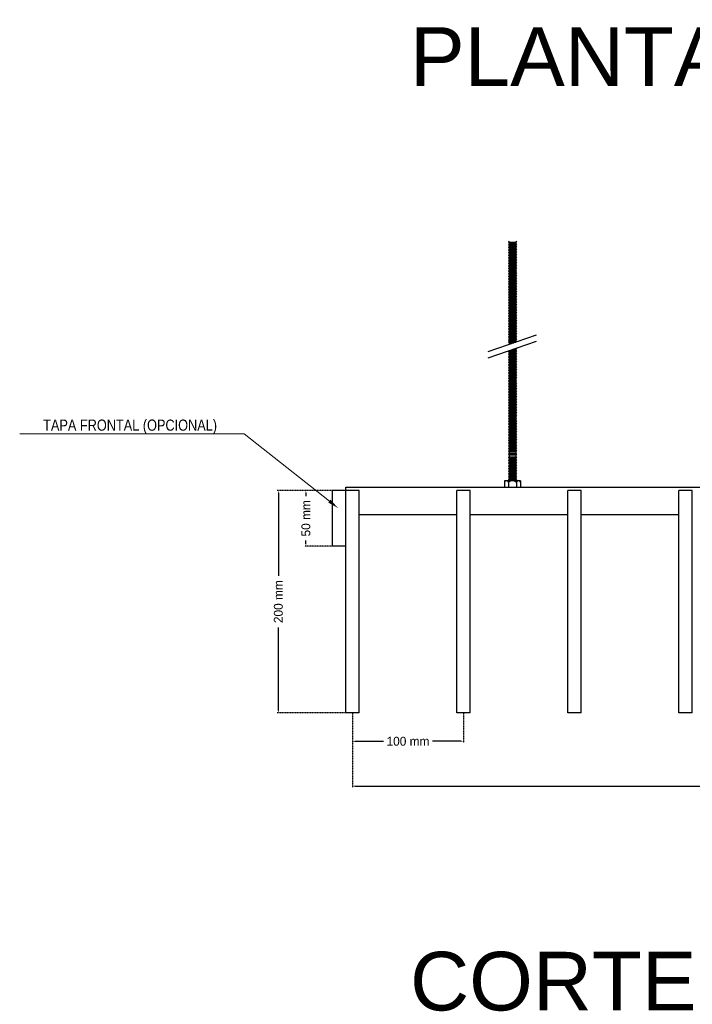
# Model space of a CAD drawing. Header units: millimetres. Extents: x 2538 to 24562, y 4449 to 23795.
# Tile 72 of 256: x 2580 to 3186, y 20937 to 21823. Entities that reach past the tile are written whole.
import ezdxf
from ezdxf import colors
from ezdxf.entities.mleader import LeaderData, LeaderLine
from ezdxf.math import Vec2, Vec3

# ---------------------------------------------------------------- set-up
doc = ezdxf.new("R2010")
doc.units = ezdxf.units.MM
doc.header["$PDMODE"] = 3
doc.linetypes.add('HIDDEN', pattern=[0.375, 0.25, -0.125])
doc.layers.add('_HD_tornillo', color=30, linetype='Continuous')
doc.layers.add('HD021_Text', color=2, linetype='Continuous', lineweight=9)
doc.layers.add('Make2D$Visible$Curves', color=7, linetype='Continuous', true_color=0x000000)
doc.layers.add('MEDIDAS', color=1, linetype='Continuous', true_color=0xff0000)
doc.styles.add('Arial Narrow', font='ARIALN.TTF')
doc.styles.add('Default', font='arial.ttf')
doc.dimstyles.new('HD_DIM', dxfattribs={"dimtxt": 8, "dimasz": 2, "dimexe": 1, "dimexo": 0, "dimgap": 2, "dimtad": 0, "dimdec": 0, "dimzin": 0, "dimdsep": 46, "dimtxsty": 'Standard', "dimcen": 0, "dimclrd": 256, "dimclre": 251, "dimclrt": 7, "dimadec": 0, "dimazin": 0, "dimtp": 0.05, "dimtm": 0.05, "dimtfac": 0.6, "dimtdec": 0, "dimtofl": 0, "dimtmove": 0, "dimatfit": 3, "dimfxl": 1, "dimtolj": 2, "dimtzin": 0, "dimarcsym": 0})

# ---------------------------------------------------------------- blocks, each defined once
blk = doc.blocks.new('*D26')
at = {"layer": 'Defpoints', "color": 0, "transparency": 16777216}
for p in [(2879.65, 21199.65), (2979.65, 21199.65), (2979.65, 21173.98)]:
    blk.add_point(p, dxfattribs=at)
at = {"layer": 'MEDIDAS', "color": 251, "linetype": 'HIDDEN', "lineweight": -2, "transparency": 16777216}
for p, q in [((2879.65, 21199.65), (2879.65, 21172.98)), ((2979.65, 21199.65), (2979.65, 21172.98))]:
    blk.add_line(p, q, dxfattribs=at)
at = {"layer": 'MEDIDAS', "lineweight": -2, "transparency": 16777216}
for p, q in [((2881.65, 21173.98), (2907.65, 21173.98)), ((2977.65, 21173.98), (2951.65, 21173.98))]:
    blk.add_line(p, q, dxfattribs=at)
at = {"layer": 'MEDIDAS', "transparency": 16777216}
for points in [[(2881.65, 21174.32), (2881.65, 21173.65), (2879.65, 21173.98)], [(2977.65, 21174.32), (2977.65, 21173.65), (2979.65, 21173.98)]]:
    blk.add_solid(points, dxfattribs=at)
at = {"layer": 'MEDIDAS', "color": 7, "transparency": 16777216, "insert": (2929.65, 21173.98), "char_height": 8, "attachment_point": 5}
blk.add_mtext('\\A2;100 mm', dxfattribs=at)
blk = doc.blocks.new('*D27')
at = {"layer": 'Defpoints', "color": 0, "transparency": 16777216}
for p in [(2873.65, 21399.65), (2812.95, 21199.65), (2873.65, 21199.65)]:
    blk.add_point(p, dxfattribs=at)
at = {"layer": 'MEDIDAS', "color": 251, "linetype": 'HIDDEN', "lineweight": -2, "transparency": 16777216}
for p, q in [((2873.65, 21399.65), (2811.95, 21399.65)), ((2873.65, 21199.65), (2811.95, 21199.65))]:
    blk.add_line(p, q, dxfattribs=at)
at = {"layer": 'MEDIDAS', "lineweight": -2, "transparency": 16777216}
for p, q in [((2812.95, 21397.65), (2812.95, 21322.98)), ((2812.95, 21201.65), (2812.95, 21276.32))]:
    blk.add_line(p, q, dxfattribs=at)
at = {"layer": 'MEDIDAS', "transparency": 16777216}
for points in [[(2812.61, 21397.65), (2813.28, 21397.65), (2812.95, 21399.65)], [(2812.61, 21201.65), (2813.28, 21201.65), (2812.95, 21199.65)]]:
    blk.add_solid(points, dxfattribs=at)
at = {"layer": 'MEDIDAS', "color": 7, "transparency": 16777216, "insert": (2812.95, 21299.65), "char_height": 8, "attachment_point": 5, "rotation": 90}
blk.add_mtext('\\A2;200 mm', dxfattribs=at)
blk = doc.blocks.new('*D28')
at = {"layer": 'Defpoints', "color": 0, "transparency": 16777216}
for p in [(2861.65, 21399.65), (2837.75, 21349.65), (2861.65, 21349.65)]:
    blk.add_point(p, dxfattribs=at)
at = {"layer": 'MEDIDAS', "color": 251, "linetype": 'HIDDEN', "lineweight": -2, "transparency": 16777216}
for p, q in [((2861.65, 21399.65), (2836.75, 21399.65)), ((2861.65, 21349.65), (2836.75, 21349.65))]:
    blk.add_line(p, q, dxfattribs=at)
at = {"layer": 'MEDIDAS', "lineweight": -2, "transparency": 16777216}
for p, q in [((2837.75, 21397.65), (2837.75, 21394.65)), ((2837.75, 21351.65), (2837.75, 21354.65))]:
    blk.add_line(p, q, dxfattribs=at)
at = {"layer": 'MEDIDAS', "transparency": 16777216}
for points in [[(2837.41, 21397.65), (2838.08, 21397.65), (2837.75, 21399.65)], [(2837.41, 21351.65), (2838.08, 21351.65), (2837.75, 21349.65)]]:
    blk.add_solid(points, dxfattribs=at)
at = {"layer": 'MEDIDAS', "color": 7, "transparency": 16777216, "insert": (2837.75, 21374.65), "char_height": 8, "attachment_point": 5, "rotation": 90}
blk.add_mtext('\\A2;50 mm', dxfattribs=at)
blk = doc.blocks.new('*D29')
at = {"layer": 'Defpoints', "color": 0, "transparency": 16777216}
for p in [(2879.65, 21199.65), (5279.65, 21199.65), (5279.65, 21133.74)]:
    blk.add_point(p, dxfattribs=at)
at = {"layer": 'MEDIDAS', "color": 251, "linetype": 'HIDDEN', "lineweight": -2, "transparency": 16777216}
for p, q in [((2879.65, 21199.65), (2879.65, 21132.74)), ((5279.65, 21199.65), (5279.65, 21132.74))]:
    blk.add_line(p, q, dxfattribs=at)
at = {"layer": 'MEDIDAS', "lineweight": -2, "transparency": 16777216}
for p, q in [((2881.65, 21133.74), (4052.32, 21133.74)), ((5277.65, 21133.74), (4106.99, 21133.74))]:
    blk.add_line(p, q, dxfattribs=at)
at = {"layer": 'MEDIDAS', "transparency": 16777216}
for points in [[(2881.65, 21134.07), (2881.65, 21133.41), (2879.65, 21133.74)], [(5277.65, 21134.07), (5277.65, 21133.41), (5279.65, 21133.74)]]:
    blk.add_solid(points, dxfattribs=at)
at = {"layer": 'MEDIDAS', "color": 7, "transparency": 16777216, "insert": (4079.65, 21133.74), "char_height": 8, "attachment_point": 5}
blk.add_mtext('\\A2;2400 mm', dxfattribs=at)

msp = doc.modelspace()

# ---------------------------------------------------------------- linework, layer by layer
at = {"layer": '_HD_tornillo'}
for p, q in [((3020.82, 21623.91), (3020.22, 21623.09)), ((3020.22, 21623.09), (3027.32, 21623.26)), ((3020.22, 21623.09), (3020.82, 21622.41)), ((3020.82, 21621.52), (3020.22, 21620.71)), ((3020.22, 21620.71), (3027.32, 21620.88)), ((3020.22, 21620.71), (3020.82, 21620.03)), ((3020.82, 21619.24), (3020.22, 21618.42)), ((3020.82, 21622.41), (3026.81, 21622.64)), ((3020.82, 21622.41), (3020.82, 21621.52)), ((3020.82, 21621.52), (3026.81, 21621.76)), ((3020.82, 21620.03), (3026.81, 21620.26)), ((3020.82, 21620.03), (3020.82, 21619.24)), ((3020.82, 21619.24), (3026.81, 21619.47)), ((3026.81, 21622.64), (3027.32, 21623.26)), ((3026.81, 21622.64), (3026.81, 21621.76)), ((3026.81, 21620.26), (3027.32, 21620.88)), ((3026.81, 21620.26), (3026.81, 21619.47)), ((3026.82, 21624.14), (3027.32, 21623.26)), ((3026.82, 21621.76), (3027.32, 21620.88)), ((3026.82, 21619.48), (3027.32, 21618.59)), ((3020.22, 21618.42), (3027.32, 21618.59)), ((3020.22, 21618.42), (3020.82, 21617.74)), ((3020.82, 21616.88), (3020.22, 21616.07)), ((3020.22, 21616.07), (3027.32, 21616.23)), ((3020.22, 21616.07), (3020.82, 21615.39)), ((3020.82, 21614.51), (3020.22, 21613.7)), ((3020.22, 21613.7), (3027.32, 21613.87)), ((3020.22, 21613.7), (3020.82, 21613.02)), ((3020.82, 21612.1), (3020.22, 21611.29)), ((3020.22, 21611.29), (3027.32, 21611.46)), ((3020.22, 21611.29), (3020.82, 21610.61)), ((3020.82, 21617.74), (3026.81, 21617.98)), ((3020.82, 21617.74), (3020.82, 21616.88)), ((3020.82, 21616.88), (3026.81, 21617.12)), ((3020.82, 21615.39), (3026.81, 21615.62)), ((3020.82, 21615.39), (3020.82, 21614.51)), ((3020.82, 21614.51), (3026.81, 21614.75)), ((3020.82, 21613.02), (3026.81, 21613.25)), ((3020.82, 21613.02), (3020.82, 21612.1)), ((3020.82, 21612.1), (3026.81, 21612.34)), ((3020.82, 21610.61), (3026.81, 21610.84)), ((3020.82, 21610.61), (3020.82, 21609.69)), ((3026.81, 21617.98), (3027.32, 21618.59)), ((3026.81, 21617.98), (3026.81, 21617.12)), ((3026.81, 21615.62), (3027.32, 21616.23)), ((3026.81, 21615.62), (3026.81, 21614.75)), ((3026.81, 21613.25), (3027.32, 21613.87)), ((3026.81, 21613.25), (3026.81, 21612.34)), ((3026.81, 21610.84), (3027.32, 21611.46)), ((3026.81, 21610.84), (3026.81, 21609.92)), ((3026.82, 21617.12), (3027.32, 21616.23)), ((3026.82, 21614.75), (3027.32, 21613.87)), ((3026.82, 21612.34), (3027.32, 21611.46)), ((3020.82, 21609.69), (3020.22, 21608.87)), ((3020.22, 21608.87), (3027.32, 21609.04)), ((3020.22, 21608.87), (3020.82, 21608.19)), ((3020.82, 21607.28), (3020.22, 21606.46)), ((3020.22, 21606.46), (3027.32, 21606.63)), ((3020.22, 21606.46), (3020.82, 21605.78)), ((3020.82, 21604.87), (3020.22, 21604.05)), ((3020.22, 21604.05), (3027.32, 21604.22)), ((3020.22, 21604.05), (3020.82, 21603.37)), ((3020.82, 21602.49), (3020.22, 21601.67)), ((3020.22, 21601.67), (3027.32, 21601.84)), ((3020.22, 21601.67), (3020.82, 21600.99)), ((3020.82, 21609.69), (3026.81, 21609.92)), ((3020.82, 21608.19), (3026.81, 21608.43)), ((3020.82, 21608.19), (3020.82, 21607.28)), ((3020.82, 21607.28), (3026.81, 21607.51)), ((3020.82, 21605.78), (3026.81, 21606.02)), ((3020.82, 21605.78), (3020.82, 21604.87)), ((3020.82, 21604.87), (3026.81, 21605.1)), ((3020.82, 21603.37), (3026.81, 21603.6)), ((3020.82, 21603.37), (3020.82, 21602.49)), ((3020.82, 21602.49), (3026.81, 21602.72)), ((3020.82, 21600.99), (3026.81, 21601.22)), ((3026.81, 21608.43), (3027.32, 21609.04)), ((3026.81, 21608.43), (3026.81, 21607.51)), ((3026.81, 21606.02), (3027.32, 21606.63)), ((3026.81, 21606.02), (3026.81, 21605.1)), ((3026.81, 21603.6), (3027.32, 21604.22)), ((3026.81, 21603.6), (3026.81, 21602.72)), ((3026.81, 21601.22), (3027.32, 21601.84)), ((3026.81, 21601.22), (3026.81, 21600.44)), ((3026.82, 21609.93), (3027.32, 21609.04)), ((3026.82, 21607.52), (3027.32, 21606.63)), ((3026.82, 21605.1), (3027.32, 21604.22)), ((3026.82, 21602.72), (3027.32, 21601.84)), ((3020.82, 21600.2), (3020.22, 21599.39)), ((3020.22, 21599.39), (3027.32, 21599.56)), ((3020.22, 21599.39), (3020.82, 21598.71)), ((3020.82, 21597.84), (3020.22, 21597.03)), ((3020.22, 21597.03), (3027.32, 21597.2)), ((3020.22, 21597.03), (3020.82, 21596.35)), ((3020.82, 21595.48), (3020.22, 21594.66)), ((3020.22, 21594.66), (3027.32, 21594.83)), ((3020.22, 21594.66), (3020.82, 21593.98)), ((3020.82, 21593.21), (3020.22, 21592.39)), ((3020.22, 21592.39), (3027.32, 21592.56)), ((3020.22, 21592.39), (3020.82, 21591.71)), ((3020.82, 21600.99), (3020.82, 21600.2)), ((3020.82, 21600.2), (3026.81, 21600.44)), ((3020.82, 21598.71), (3026.81, 21598.94)), ((3020.82, 21598.71), (3020.82, 21597.84)), ((3020.82, 21597.84), (3026.81, 21598.08)), ((3020.82, 21596.35), (3026.81, 21596.58)), ((3020.82, 21596.35), (3020.82, 21595.48)), ((3020.82, 21595.48), (3026.81, 21595.71)), ((3020.82, 21593.98), (3026.81, 21594.21)), ((3020.82, 21593.98), (3020.82, 21593.21)), ((3020.82, 21593.21), (3026.81, 21593.44)), ((3026.81, 21598.94), (3027.32, 21599.56)), ((3026.81, 21598.94), (3026.81, 21598.08)), ((3026.81, 21596.58), (3027.32, 21597.2)), ((3026.81, 21596.58), (3026.81, 21595.71)), ((3026.81, 21594.21), (3027.32, 21594.83)), ((3026.81, 21594.21), (3026.81, 21593.44)), ((3026.81, 21591.95), (3027.32, 21592.56)), ((3026.82, 21600.44), (3027.32, 21599.56)), ((3026.82, 21598.08), (3027.32, 21597.2)), ((3026.82, 21595.71), (3027.32, 21594.83)), ((3026.82, 21593.45), (3027.32, 21592.56)), ((3020.82, 21590.67), (3020.22, 21589.86)), ((3020.22, 21589.86), (3027.32, 21590.03)), ((3020.22, 21589.86), (3020.82, 21589.18)), ((3020.82, 21588.39), (3020.22, 21587.57)), ((3020.22, 21587.57), (3027.32, 21587.74)), ((3020.22, 21587.57), (3020.82, 21586.89)), ((3020.82, 21586.03), (3020.22, 21585.22)), ((3020.22, 21585.22), (3027.32, 21585.38)), ((3020.22, 21585.22), (3020.82, 21584.53)), ((3020.82, 21583.66), (3020.22, 21582.85)), ((3020.82, 21591.71), (3026.81, 21591.95)), ((3020.82, 21591.71), (3020.82, 21590.67)), ((3020.82, 21590.67), (3026.81, 21590.91)), ((3020.82, 21589.18), (3026.81, 21589.41)), ((3020.82, 21589.18), (3020.82, 21588.39)), ((3020.82, 21588.39), (3026.81, 21588.62)), ((3020.82, 21586.89), (3026.81, 21587.13)), ((3020.82, 21586.89), (3020.82, 21586.03)), ((3020.82, 21586.03), (3026.81, 21586.27)), ((3020.82, 21584.53), (3026.81, 21584.77)), ((3020.82, 21584.53), (3020.82, 21583.66)), ((3020.82, 21583.66), (3026.81, 21583.9)), ((3026.81, 21591.95), (3026.81, 21590.91)), ((3026.81, 21589.41), (3027.32, 21590.03)), ((3026.81, 21589.41), (3026.81, 21588.62)), ((3026.81, 21587.13), (3027.32, 21587.74)), ((3026.81, 21587.13), (3026.81, 21586.27)), ((3026.81, 21584.77), (3027.32, 21585.38)), ((3026.81, 21584.77), (3026.81, 21583.9)), ((3026.82, 21590.91), (3027.32, 21590.03)), ((3026.82, 21588.63), (3027.32, 21587.74)), ((3026.82, 21586.27), (3027.32, 21585.38)), ((3026.82, 21583.9), (3027.32, 21583.02)), ((3020.22, 21582.85), (3027.32, 21583.02)), ((3020.22, 21582.85), (3020.82, 21582.17)), ((3020.82, 21581.25), (3020.22, 21580.44)), ((3020.22, 21580.44), (3027.32, 21580.6)), ((3020.22, 21580.44), (3020.82, 21579.75)), ((3020.82, 21578.87), (3020.22, 21578.05)), ((3020.22, 21578.05), (3027.32, 21578.22)), ((3020.22, 21578.05), (3020.82, 21577.37)), ((3020.82, 21576.59), (3020.22, 21575.77)), ((3020.22, 21575.77), (3027.32, 21575.94)), ((3020.22, 21575.77), (3020.82, 21575.09)), ((3020.82, 21582.17), (3026.81, 21582.4)), ((3020.82, 21582.17), (3020.82, 21581.25)), ((3020.82, 21581.25), (3026.81, 21581.49)), ((3020.82, 21579.75), (3026.81, 21579.99)), ((3020.82, 21579.75), (3020.82, 21578.87)), ((3020.82, 21578.87), (3026.81, 21579.1)), ((3020.82, 21577.37), (3026.81, 21577.61)), ((3020.82, 21577.37), (3020.82, 21576.59)), ((3020.82, 21576.59), (3026.81, 21576.82)), ((3020.82, 21575.09), (3026.81, 21575.32)), ((3020.82, 21575.09), (3020.82, 21574.23)), ((3026.81, 21582.4), (3027.32, 21583.02)), ((3026.81, 21582.4), (3026.81, 21581.49)), ((3026.81, 21579.99), (3027.32, 21580.6)), ((3026.81, 21579.99), (3026.81, 21579.1)), ((3026.81, 21577.61), (3027.32, 21578.22)), ((3026.81, 21577.61), (3026.81, 21576.82)), ((3026.81, 21575.32), (3027.32, 21575.94)), ((3026.81, 21575.32), (3026.81, 21574.46)), ((3026.82, 21581.49), (3027.32, 21580.6)), ((3026.82, 21579.11), (3027.32, 21578.22)), ((3026.82, 21576.82), (3027.32, 21575.94)), ((3020.82, 21574.23), (3020.22, 21573.41)), ((3020.22, 21573.41), (3027.32, 21573.58)), ((3020.22, 21573.41), (3020.82, 21572.73)), ((3020.82, 21571.86), (3020.22, 21571.05)), ((3020.22, 21571.05), (3027.32, 21571.21)), ((3020.22, 21571.05), (3020.82, 21570.36)), ((3020.82, 21569.45), (3020.22, 21568.63)), ((3020.22, 21568.63), (3027.32, 21568.8)), ((3020.22, 21568.63), (3020.82, 21567.95)), ((3020.82, 21567.04), (3020.22, 21566.22)), ((3020.22, 21566.22), (3027.32, 21566.39)), ((3020.22, 21566.22), (3020.82, 21565.54)), ((3020.82, 21574.23), (3026.81, 21574.46)), ((3020.82, 21572.73), (3026.81, 21572.97)), ((3020.82, 21572.73), (3020.82, 21571.86)), ((3020.82, 21571.86), (3026.81, 21572.09)), ((3020.82, 21570.36), (3026.81, 21570.6)), ((3020.82, 21570.36), (3020.82, 21569.45)), ((3020.82, 21569.45), (3026.81, 21569.68)), ((3020.82, 21567.95), (3026.81, 21568.19)), ((3020.82, 21567.95), (3020.82, 21567.04)), ((3020.82, 21567.04), (3026.81, 21567.27)), ((3020.82, 21565.54), (3026.81, 21565.77)), ((3026.81, 21572.97), (3027.32, 21573.58)), ((3026.81, 21572.97), (3026.81, 21572.09)), ((3026.81, 21570.6), (3027.32, 21571.21)), ((3026.81, 21570.6), (3026.81, 21569.68)), ((3026.81, 21568.19), (3027.32, 21568.8)), ((3026.81, 21568.19), (3026.81, 21567.27)), ((3026.81, 21565.77), (3027.32, 21566.39)), ((3026.81, 21565.77), (3026.81, 21564.86)), ((3026.82, 21574.47), (3027.32, 21573.58)), ((3026.82, 21572.1), (3027.32, 21571.21)), ((3026.82, 21569.69), (3027.32, 21568.8)), ((3026.82, 21567.28), (3027.32, 21566.39)), ((3020.82, 21564.63), (3020.22, 21563.81)), ((3020.22, 21563.81), (3027.32, 21563.98)), ((3020.22, 21563.81), (3020.82, 21563.13)), ((3020.82, 21562.21), (3020.22, 21561.4)), ((3020.22, 21561.4), (3027.32, 21561.57)), ((3020.22, 21561.4), (3020.82, 21560.72)), ((3020.82, 21559.83), (3020.22, 21559.02)), ((3020.22, 21559.02), (3027.32, 21559.18)), ((3020.22, 21559.02), (3020.82, 21558.33)), ((3020.82, 21557.55), (3020.22, 21556.73)), ((3020.22, 21556.73), (3027.32, 21556.9)), ((3020.82, 21565.54), (3020.82, 21564.63)), ((3020.82, 21564.63), (3026.81, 21564.86)), ((3020.82, 21563.13), (3026.81, 21563.36)), ((3020.82, 21563.13), (3020.82, 21562.21)), ((3020.82, 21562.21), (3026.81, 21562.45)), ((3020.82, 21560.72), (3026.81, 21560.95)), ((3020.82, 21560.72), (3020.82, 21559.83)), ((3020.82, 21559.83), (3026.81, 21560.07)), ((3020.82, 21558.33), (3026.81, 21558.57)), ((3020.82, 21558.33), (3020.82, 21557.55)), ((3020.82, 21557.55), (3026.81, 21557.78)), ((3026.81, 21563.36), (3027.32, 21563.98)), ((3026.81, 21563.36), (3026.81, 21562.45)), ((3026.81, 21560.95), (3027.32, 21561.57)), ((3026.81, 21560.95), (3026.81, 21560.07)), ((3026.81, 21558.57), (3027.32, 21559.18)), ((3026.81, 21558.57), (3026.81, 21557.78)), ((3026.81, 21556.29), (3027.32, 21556.9)), ((3026.82, 21564.86), (3027.32, 21563.98)), ((3026.82, 21562.45), (3027.32, 21561.57)), ((3026.82, 21560.07), (3027.32, 21559.18)), ((3026.82, 21557.79), (3027.32, 21556.9)), ((3020.22, 21556.73), (3020.82, 21556.05)), ((3020.82, 21555.19), (3020.22, 21554.37)), ((3020.22, 21554.37), (3027.32, 21554.54)), ((3020.22, 21554.37), (3020.82, 21553.69)), ((3020.82, 21552.82), (3020.22, 21552.01)), ((3020.22, 21552.01), (3027.32, 21552.18)), ((3020.22, 21552.01), (3020.82, 21551.33)), ((3020.82, 21550.56), (3020.22, 21549.74)), ((3020.22, 21549.74), (3027.32, 21549.91)), ((3020.22, 21549.74), (3020.82, 21549.06)), ((3020.82, 21548.02), (3020.22, 21547.2)), ((3020.82, 21556.05), (3026.81, 21556.29)), ((3020.82, 21556.05), (3020.82, 21555.19)), ((3020.82, 21555.19), (3026.81, 21555.42)), ((3020.82, 21553.69), (3026.81, 21553.93)), ((3020.82, 21553.69), (3020.82, 21552.82)), ((3020.82, 21552.82), (3026.81, 21553.06)), ((3020.82, 21551.33), (3026.81, 21551.56)), ((3020.82, 21551.33), (3020.82, 21550.56)), ((3020.82, 21550.56), (3026.81, 21550.79)), ((3020.82, 21549.06), (3026.81, 21549.29)), ((3020.82, 21549.06), (3020.82, 21548.02)), ((3020.82, 21548.02), (3026.81, 21548.25)), ((3026.81, 21556.29), (3026.81, 21555.42)), ((3026.81, 21553.93), (3027.32, 21554.54)), ((3026.81, 21553.93), (3026.81, 21553.06)), ((3026.81, 21551.56), (3027.32, 21552.18)), ((3026.81, 21551.56), (3026.81, 21550.79)), ((3026.81, 21549.29), (3027.32, 21549.91)), ((3026.81, 21549.29), (3026.81, 21548.25)), ((3026.82, 21555.43), (3027.32, 21554.54)), ((3026.82, 21553.06), (3027.32, 21552.18)), ((3026.82, 21550.79), (3027.32, 21549.91)), ((3026.82, 21548.26), (3027.32, 21547.37)), ((3001.76, 21524.63), (3045.28, 21539.63)), ((3020.22, 21547.2), (3027.32, 21547.37)), ((3020.22, 21547.2), (3020.82, 21546.52)), ((3020.82, 21545.74), (3020.22, 21544.92)), ((3020.22, 21544.92), (3027.32, 21545.09)), ((3020.22, 21544.92), (3020.82, 21544.24)), ((3020.82, 21543.38), (3020.22, 21542.56)), ((3020.22, 21542.56), (3027.32, 21542.73)), ((3020.22, 21542.56), (3020.82, 21541.88)), ((3020.82, 21541.01), (3020.22, 21540.19)), ((3020.22, 21540.19), (3027.32, 21540.36)), ((3020.22, 21540.19), (3020.82, 21539.51)), ((3020.82, 21546.52), (3026.81, 21546.76)), ((3020.82, 21546.52), (3020.82, 21545.74)), ((3020.82, 21545.74), (3026.81, 21545.97)), ((3020.82, 21544.24), (3026.81, 21544.47)), ((3020.82, 21544.24), (3020.82, 21543.38)), ((3020.82, 21543.38), (3026.81, 21543.61)), ((3020.82, 21541.88), (3026.81, 21542.11)), ((3020.82, 21541.88), (3020.82, 21541.01)), ((3020.82, 21541.01), (3026.81, 21541.24)), ((3020.82, 21539.51), (3026.81, 21539.75)), ((3020.82, 21539.51), (3020.82, 21538.6)), ((3026.81, 21546.76), (3027.32, 21547.37)), ((3026.81, 21546.76), (3026.81, 21545.97)), ((3026.81, 21544.47), (3027.32, 21545.09)), ((3026.81, 21544.47), (3026.81, 21543.61)), ((3026.81, 21542.11), (3027.32, 21542.73)), ((3026.81, 21542.11), (3026.81, 21541.24)), ((3026.81, 21539.75), (3027.32, 21540.36)), ((3026.81, 21539.75), (3026.81, 21538.83)), ((3026.82, 21545.97), (3027.32, 21545.09)), ((3026.82, 21543.62), (3027.32, 21542.73)), ((3026.82, 21541.25), (3027.32, 21540.36)), ((3001.76, 21518.96), (3045.28, 21533.96)), ((3020.82, 21538.6), (3020.22, 21537.78)), ((3020.22, 21537.78), (3027.32, 21537.95)), ((3020.22, 21537.78), (3020.82, 21537.1)), ((3020.82, 21536.22), (3020.22, 21535.4)), ((3020.22, 21535.4), (3027.32, 21535.57)), ((3020.22, 21535.4), (3020.82, 21534.72)), ((3020.82, 21533.93), (3020.22, 21533.12)), ((3020.22, 21533.12), (3026.85, 21533.28)), ((3020.22, 21533.12), (3020.82, 21532.44)), ((3020.82, 21531.58), (3020.45, 21531.07)), ((3020.82, 21538.6), (3026.81, 21538.83)), ((3020.82, 21537.1), (3026.81, 21537.34)), ((3020.82, 21537.1), (3020.82, 21536.22)), ((3020.82, 21536.22), (3026.81, 21536.45)), ((3020.82, 21534.72), (3026.81, 21534.95)), ((3020.82, 21534.72), (3020.82, 21533.93)), ((3020.82, 21533.93), (3026.81, 21534.17)), ((3020.82, 21532.44), (3024.87, 21532.59)), ((3020.82, 21532.44), (3020.82, 21531.58)), ((3020.82, 21531.58), (3022.06, 21531.62)), ((3026.81, 21537.34), (3027.32, 21537.95)), ((3026.81, 21537.34), (3026.81, 21536.45)), ((3026.81, 21534.95), (3027.32, 21535.57)), ((3026.81, 21534.95), (3026.81, 21534.17)), ((3026.82, 21538.84), (3027.32, 21537.95)), ((3026.82, 21536.45), (3027.32, 21535.57)), ((3026.82, 21534.17), (3027.25, 21533.41)), ((3020.79, 21525.5), (3020.19, 21524.68)), ((3020.19, 21524.68), (3027.29, 21524.85)), ((3020.19, 21524.68), (3020.79, 21524)), ((3020.8, 21523.07), (3020.2, 21522.25)), ((3020.2, 21522.25), (3027.29, 21522.42)), ((3020.2, 21522.25), (3020.8, 21521.57)), ((3020.79, 21525.5), (3026.78, 21525.73)), ((3020.79, 21524), (3026.78, 21524.23)), ((3020.79, 21524), (3020.79, 21523.06)), ((3020.8, 21523.07), (3026.79, 21523.3)), ((3020.8, 21521.57), (3026.79, 21521.8)), ((3020.8, 21521.57), (3020.8, 21520.63)), ((3023.9, 21526.59), (3026.76, 21526.66)), ((3025.79, 21527.24), (3027.27, 21527.27)), ((3026.76, 21526.66), (3027.27, 21527.27)), ((3026.76, 21526.66), (3026.76, 21525.72)), ((3026.78, 21524.23), (3027.29, 21524.85)), ((3026.78, 21524.23), (3026.78, 21523.3)), ((3026.79, 21525.73), (3027.29, 21524.85)), ((3026.79, 21521.8), (3027.29, 21522.42)), ((3026.79, 21521.8), (3026.79, 21520.86)), ((3026.8, 21523.3), (3027.29, 21522.42)), ((3027.05, 21527.67), (3027.27, 21527.27)), ((3020.8, 21520.63), (3020.2, 21519.82)), ((3020.2, 21519.82), (3027.29, 21519.98)), ((3020.2, 21519.82), (3020.8, 21519.13)), ((3020.8, 21518.22), (3020.2, 21517.4)), ((3020.2, 21517.4), (3027.29, 21517.57)), ((3020.2, 21517.4), (3020.8, 21516.72)), ((3020.8, 21515.81), (3020.2, 21514.99)), ((3020.2, 21514.99), (3027.29, 21515.16)), ((3020.2, 21514.99), (3020.8, 21514.31)), ((3020.8, 21513.37), (3020.2, 21512.56)), ((3020.2, 21512.56), (3027.29, 21512.73)), ((3020.8, 21520.63), (3026.79, 21520.86)), ((3020.8, 21519.13), (3026.79, 21519.37)), ((3020.8, 21519.13), (3020.8, 21518.22)), ((3020.8, 21518.22), (3026.79, 21518.45)), ((3020.8, 21516.72), (3026.79, 21516.96)), ((3020.8, 21516.72), (3020.8, 21515.81)), ((3020.8, 21515.81), (3026.79, 21516.04)), ((3020.8, 21514.31), (3026.79, 21514.54)), ((3020.8, 21514.31), (3020.8, 21513.37)), ((3020.8, 21513.37), (3026.79, 21513.61)), ((3026.79, 21519.37), (3027.29, 21519.98)), ((3026.79, 21519.37), (3026.79, 21518.45)), ((3026.79, 21516.96), (3027.29, 21517.57)), ((3026.79, 21516.96), (3026.79, 21516.04)), ((3026.79, 21514.54), (3027.29, 21515.16)), ((3026.79, 21514.54), (3026.79, 21513.61)), ((3026.79, 21512.11), (3027.29, 21512.73)), ((3026.8, 21520.87), (3027.29, 21519.98)), ((3026.8, 21518.46), (3027.29, 21517.57)), ((3026.8, 21516.05), (3027.29, 21515.16)), ((3026.8, 21513.61), (3027.29, 21512.73)), ((3020.2, 21512.56), (3020.8, 21511.88)), ((3020.8, 21510.96), (3020.2, 21510.15)), ((3020.2, 21510.15), (3027.29, 21510.31)), ((3020.2, 21510.15), (3020.8, 21509.46)), ((3020.8, 21508.53), (3020.2, 21507.71)), ((3020.2, 21507.71), (3027.29, 21507.88)), ((3020.2, 21507.71), (3020.8, 21507.03)), ((3020.82, 21506.12), (3020.21, 21505.31)), ((3020.21, 21505.31), (3027.31, 21505.48)), ((3020.21, 21505.31), (3020.82, 21504.63)), ((3020.8, 21511.88), (3026.79, 21512.11)), ((3020.8, 21511.88), (3020.8, 21510.96)), ((3020.8, 21510.96), (3026.79, 21511.2)), ((3020.8, 21509.46), (3026.79, 21509.7)), ((3020.8, 21509.46), (3020.8, 21508.53)), ((3020.8, 21508.53), (3026.79, 21508.76)), ((3020.8, 21507.03), (3026.79, 21507.26)), ((3020.8, 21507.03), (3020.8, 21506.12)), ((3020.82, 21506.12), (3026.81, 21506.36)), ((3020.82, 21504.63), (3026.81, 21504.86)), ((3020.82, 21504.63), (3020.82, 21503.69)), ((3020.82, 21503.69), (3026.81, 21503.92)), ((3026.79, 21512.11), (3026.79, 21511.2)), ((3026.79, 21509.7), (3027.29, 21510.31)), ((3026.79, 21509.7), (3026.79, 21508.76)), ((3026.79, 21507.26), (3027.29, 21507.88)), ((3026.79, 21507.26), (3026.79, 21506.35)), ((3026.8, 21511.2), (3027.29, 21510.31)), ((3026.8, 21508.77), (3027.29, 21507.88)), ((3026.81, 21506.36), (3027.31, 21505.48)), ((3026.81, 21504.86), (3027.31, 21505.48)), ((3026.81, 21504.86), (3026.81, 21503.92)), ((3026.81, 21503.93), (3027.31, 21503.04)), ((3020.82, 21503.69), (3020.21, 21502.87)), ((3020.21, 21502.87), (3027.31, 21503.04)), ((3020.21, 21502.87), (3020.82, 21502.19)), ((3020.82, 21501.28), (3020.21, 21500.46)), ((3020.21, 21500.46), (3027.31, 21500.63)), ((3020.21, 21500.46), (3020.82, 21499.78)), ((3020.82, 21498.87), (3020.21, 21498.05)), ((3020.21, 21498.05), (3027.31, 21498.22)), ((3020.21, 21498.05), (3020.82, 21497.37)), ((3020.82, 21496.43), (3020.21, 21495.62)), ((3020.21, 21495.62), (3027.31, 21495.79)), ((3020.21, 21495.62), (3020.82, 21494.94)), ((3020.82, 21502.19), (3026.81, 21502.43)), ((3020.82, 21502.19), (3020.82, 21501.28)), ((3020.82, 21501.28), (3026.81, 21501.51)), ((3020.82, 21499.78), (3026.81, 21500.01)), ((3020.82, 21499.78), (3020.82, 21498.87)), ((3020.82, 21498.87), (3026.81, 21499.1)), ((3020.82, 21497.37), (3026.81, 21497.6)), ((3020.82, 21497.37), (3020.82, 21496.43)), ((3020.82, 21496.43), (3026.81, 21496.67)), ((3020.82, 21494.94), (3026.81, 21495.17)), ((3020.82, 21494.94), (3020.82, 21494.02)), ((3026.81, 21502.43), (3027.31, 21503.04)), ((3026.81, 21502.43), (3026.81, 21501.51)), ((3026.81, 21501.52), (3027.31, 21500.63)), ((3026.81, 21500.01), (3027.31, 21500.63)), ((3026.81, 21500.01), (3026.81, 21499.1)), ((3026.81, 21499.1), (3027.31, 21498.22)), ((3026.81, 21497.6), (3027.31, 21498.22)), ((3026.81, 21497.6), (3026.81, 21496.67)), ((3026.81, 21496.67), (3027.31, 21495.79)), ((3026.81, 21495.17), (3027.31, 21495.79)), ((3026.81, 21495.17), (3026.81, 21494.25)), ((3020.82, 21494.02), (3020.21, 21493.2)), ((3020.21, 21493.2), (3027.31, 21493.37)), ((3020.21, 21493.2), (3020.82, 21492.52)), ((3020.82, 21491.59), (3020.21, 21490.77)), ((3020.21, 21490.77), (3027.31, 21490.94)), ((3020.21, 21490.77), (3020.82, 21490.09)), ((3020.82, 21489.18), (3020.22, 21488.36)), ((3020.22, 21488.36), (3027.32, 21488.53)), ((3020.22, 21488.36), (3020.82, 21487.68)), ((3020.82, 21486.74), (3020.22, 21485.93)), ((3020.22, 21485.93), (3027.32, 21486.1)), ((3020.82, 21494.02), (3026.81, 21494.25)), ((3020.82, 21492.52), (3026.81, 21492.76)), ((3020.82, 21492.52), (3020.82, 21491.59)), ((3020.82, 21491.59), (3026.81, 21491.82)), ((3020.82, 21490.09), (3026.81, 21490.32)), ((3020.82, 21490.09), (3020.82, 21489.18)), ((3020.82, 21489.18), (3026.81, 21489.41)), ((3020.82, 21487.68), (3026.81, 21487.91)), ((3020.82, 21487.68), (3020.82, 21486.74)), ((3020.82, 21486.74), (3026.81, 21486.98)), ((3026.81, 21494.26), (3027.31, 21493.37)), ((3026.81, 21492.76), (3027.31, 21493.37)), ((3026.81, 21492.76), (3026.81, 21491.82)), ((3026.81, 21491.82), (3027.31, 21490.94)), ((3026.81, 21490.32), (3027.31, 21490.94)), ((3026.81, 21490.32), (3026.81, 21489.41)), ((3026.81, 21487.91), (3027.32, 21488.53)), ((3026.81, 21487.91), (3026.81, 21486.98)), ((3026.81, 21485.48), (3027.32, 21486.1)), ((3026.82, 21489.42), (3027.32, 21488.53)), ((3026.82, 21486.98), (3027.32, 21486.1)), ((3020.22, 21485.93), (3020.82, 21485.25)), ((3020.82, 21484.33), (3020.22, 21483.52)), ((3020.22, 21483.52), (3027.32, 21483.69)), ((3020.22, 21483.52), (3020.82, 21482.84)), ((3020.82, 21481.92), (3020.22, 21481.1)), ((3020.22, 21481.1), (3027.32, 21481.27)), ((3020.22, 21481.1), (3020.82, 21480.42)), ((3020.82, 21479.49), (3020.22, 21478.67)), ((3020.22, 21478.67), (3027.32, 21478.84)), ((3020.22, 21478.67), (3020.82, 21477.99)), ((3020.82, 21485.25), (3026.81, 21485.48)), ((3020.82, 21485.25), (3020.82, 21484.33)), ((3020.82, 21484.33), (3026.81, 21484.57)), ((3020.82, 21482.84), (3026.81, 21483.07)), ((3020.82, 21482.84), (3020.82, 21481.92)), ((3020.82, 21481.92), (3026.81, 21482.15)), ((3020.82, 21480.42), (3026.81, 21480.66)), ((3020.82, 21480.42), (3020.82, 21479.49)), ((3020.82, 21479.49), (3026.81, 21479.72)), ((3020.82, 21477.99), (3026.81, 21478.22)), ((3020.82, 21477.99), (3020.82, 21477.08)), ((3020.82, 21477.08), (3026.81, 21477.31)), ((3026.81, 21485.48), (3026.81, 21484.57)), ((3026.81, 21483.07), (3027.32, 21483.69)), ((3026.81, 21483.07), (3026.81, 21482.15)), ((3026.81, 21480.66), (3027.32, 21481.27)), ((3026.81, 21480.66), (3026.81, 21479.72)), ((3026.81, 21478.22), (3027.32, 21478.84)), ((3026.81, 21478.22), (3026.81, 21477.31)), ((3026.82, 21484.57), (3027.32, 21483.69)), ((3026.82, 21482.16), (3027.32, 21481.27)), ((3026.82, 21479.72), (3027.32, 21478.84)), ((3026.82, 21477.31), (3027.32, 21476.43)), ((3020.82, 21477.08), (3020.22, 21476.26)), ((3020.22, 21476.26), (3027.32, 21476.43)), ((3020.22, 21476.26), (3020.82, 21475.58)), ((3020.82, 21474.64), (3020.22, 21473.83)), ((3020.22, 21473.83), (3027.32, 21473.99)), ((3020.22, 21473.83), (3020.82, 21473.14)), ((3020.82, 21472.23), (3020.22, 21471.41)), ((3020.22, 21471.41), (3027.32, 21471.58)), ((3020.22, 21471.41), (3020.82, 21470.73)), ((3020.82, 21469.82), (3020.22, 21469)), ((3020.22, 21469), (3027.32, 21469.17)), ((3020.22, 21469), (3020.82, 21468.32)), ((3020.82, 21475.58), (3026.81, 21475.81)), ((3020.82, 21475.58), (3020.82, 21474.64)), ((3020.82, 21474.64), (3026.81, 21474.87)), ((3020.82, 21473.14), (3026.81, 21473.38)), ((3020.82, 21473.14), (3020.82, 21472.23)), ((3020.82, 21472.23), (3026.81, 21472.46)), ((3020.82, 21470.73), (3026.81, 21470.97)), ((3020.82, 21470.73), (3020.82, 21469.82)), ((3020.82, 21469.82), (3026.81, 21470.05)), ((3020.82, 21468.32), (3026.81, 21468.55)), ((3020.82, 21468.32), (3020.82, 21467.38)), ((3026.81, 21475.81), (3027.32, 21476.43)), ((3026.81, 21475.81), (3026.81, 21474.87)), ((3026.81, 21473.38), (3027.32, 21473.99)), ((3026.81, 21473.38), (3026.81, 21472.46)), ((3026.81, 21470.97), (3027.32, 21471.58)), ((3026.81, 21470.97), (3026.81, 21470.05)), ((3026.81, 21468.55), (3027.32, 21469.17)), ((3026.81, 21468.55), (3026.81, 21467.62)), ((3026.82, 21474.88), (3027.32, 21473.99)), ((3026.82, 21472.47), (3027.32, 21471.58)), ((3026.82, 21470.06), (3027.32, 21469.17)), ((3020.82, 21467.38), (3020.22, 21466.57)), ((3020.22, 21466.57), (3027.32, 21466.74)), ((3020.22, 21466.57), (3020.82, 21465.89)), ((3020.82, 21464.97), (3020.22, 21464.16)), ((3020.22, 21464.16), (3027.32, 21464.32)), ((3020.22, 21464.16), (3020.82, 21463.47)), ((3020.82, 21462.56), (3020.22, 21461.74)), ((3020.22, 21461.74), (3027.32, 21461.91)), ((3020.22, 21461.74), (3020.82, 21461.06)), ((3020.82, 21460.13), (3020.22, 21459.31)), ((3020.22, 21459.31), (3027.32, 21459.48)), ((3020.82, 21467.38), (3026.81, 21467.62)), ((3020.82, 21465.89), (3026.81, 21466.12)), ((3020.82, 21465.89), (3020.82, 21464.97)), ((3020.82, 21464.97), (3026.81, 21465.21)), ((3020.82, 21463.47), (3026.81, 21463.71)), ((3020.82, 21463.47), (3020.82, 21462.56)), ((3020.82, 21462.56), (3026.81, 21462.79)), ((3020.82, 21461.06), (3026.81, 21461.3)), ((3020.82, 21461.06), (3020.82, 21460.13)), ((3020.82, 21460.13), (3026.81, 21460.36)), ((3026.81, 21466.12), (3027.32, 21466.74)), ((3026.81, 21466.12), (3026.81, 21465.21)), ((3026.81, 21463.71), (3027.32, 21464.32)), ((3026.81, 21463.71), (3026.81, 21462.79)), ((3026.81, 21461.3), (3027.32, 21461.91)), ((3026.81, 21461.3), (3026.81, 21460.36)), ((3026.81, 21458.86), (3027.32, 21459.48)), ((3026.82, 21467.62), (3027.32, 21466.74)), ((3026.82, 21465.21), (3027.32, 21464.32)), ((3026.82, 21462.8), (3027.32, 21461.91)), ((3026.82, 21460.36), (3027.32, 21459.48)), ((3020.22, 21459.31), (3020.82, 21458.63)), ((3020.82, 21457.71), (3020.22, 21456.9)), ((3020.22, 21456.9), (3027.32, 21457.07)), ((3020.22, 21456.9), (3020.82, 21456.22)), ((3020.82, 21455.28), (3020.22, 21454.46)), ((3020.22, 21454.46), (3027.32, 21454.63)), ((3020.22, 21454.46), (3020.82, 21453.78)), ((3020.82, 21452.87), (3020.22, 21452.05)), ((3020.22, 21452.05), (3027.32, 21452.22)), ((3020.22, 21452.05), (3020.82, 21451.37)), ((3020.82, 21458.63), (3026.81, 21458.86)), ((3020.82, 21458.63), (3020.82, 21457.71)), ((3020.82, 21457.71), (3026.81, 21457.95)), ((3020.82, 21456.22), (3026.81, 21456.45)), ((3020.82, 21456.22), (3020.82, 21455.28)), ((3020.82, 21455.28), (3026.81, 21455.51)), ((3020.82, 21453.78), (3026.81, 21454.02)), ((3020.82, 21453.78), (3020.82, 21452.87)), ((3020.82, 21452.87), (3026.81, 21453.1)), ((3020.82, 21451.37), (3026.81, 21451.6)), ((3020.82, 21451.37), (3020.82, 21450.46)), ((3020.82, 21450.46), (3026.81, 21450.69)), ((3026.81, 21458.86), (3026.81, 21457.95)), ((3026.81, 21456.45), (3027.32, 21457.07)), ((3026.81, 21456.45), (3026.81, 21455.51)), ((3026.81, 21454.02), (3027.32, 21454.63)), ((3026.81, 21454.02), (3026.81, 21453.1)), ((3026.81, 21451.6), (3027.32, 21452.22)), ((3026.81, 21451.6), (3026.81, 21450.69)), ((3026.82, 21457.95), (3027.32, 21457.07)), ((3026.82, 21455.52), (3027.32, 21454.63)), ((3026.82, 21453.11), (3027.32, 21452.22)), ((3026.82, 21450.69), (3027.32, 21449.81)), ((3020.82, 21450.46), (3020.22, 21449.64)), ((3020.22, 21449.64), (3027.32, 21449.81)), ((3020.22, 21449.64), (3020.82, 21448.96)), ((3020.82, 21448.02), (3020.22, 21447.21)), ((3020.22, 21447.21), (3027.32, 21447.38)), ((3020.22, 21447.21), (3020.82, 21446.53)), ((3020.82, 21445.61), (3020.22, 21444.79)), ((3020.22, 21444.79), (3027.32, 21444.96)), ((3020.22, 21444.79), (3020.82, 21444.11)), ((3020.82, 21443.2), (3020.22, 21442.38)), ((3020.22, 21442.38), (3027.32, 21442.55)), ((3020.22, 21442.38), (3020.82, 21441.7)), ((3020.82, 21448.96), (3026.81, 21449.19)), ((3020.82, 21448.96), (3020.82, 21448.02)), ((3020.82, 21448.02), (3026.81, 21448.26)), ((3020.82, 21446.53), (3026.81, 21446.76)), ((3020.82, 21446.53), (3020.82, 21445.61)), ((3020.82, 21445.61), (3026.81, 21445.84)), ((3020.82, 21444.11), (3026.81, 21444.35)), ((3020.82, 21444.11), (3020.82, 21443.2)), ((3020.82, 21443.2), (3026.81, 21443.43)), ((3020.82, 21441.7), (3026.81, 21441.94)), ((3020.82, 21441.7), (3020.82, 21440.63)), ((3026.81, 21449.19), (3027.32, 21449.81)), ((3026.81, 21449.19), (3026.81, 21448.26)), ((3026.81, 21446.76), (3027.32, 21447.38)), ((3026.81, 21446.76), (3026.81, 21445.84)), ((3026.81, 21444.35), (3027.32, 21444.96)), ((3026.81, 21444.35), (3026.81, 21443.43)), ((3026.81, 21441.94), (3027.32, 21442.55)), ((3026.81, 21441.94), (3026.81, 21440.87)), ((3026.82, 21448.26), (3027.32, 21447.38)), ((3026.82, 21445.85), (3027.32, 21444.96)), ((3026.82, 21443.44), (3027.32, 21442.55)), ((3020.82, 21440.63), (3020.22, 21439.82)), ((3020.22, 21439.82), (3027.32, 21439.99)), ((3020.22, 21439.82), (3020.82, 21439.14)), ((3020.82, 21438.2), (3020.22, 21437.38)), ((3020.22, 21437.38), (3027.32, 21437.55)), ((3020.22, 21437.38), (3020.82, 21436.7)), ((3020.82, 21435.79), (3020.22, 21434.97)), ((3020.22, 21434.97), (3027.32, 21435.14)), ((3020.22, 21434.97), (3020.82, 21434.29)), ((3020.82, 21433.38), (3020.22, 21432.29)), ((3020.82, 21440.63), (3026.81, 21440.87)), ((3020.82, 21439.14), (3026.81, 21439.37)), ((3020.82, 21439.14), (3020.82, 21438.2)), ((3020.82, 21438.2), (3026.81, 21438.43)), ((3020.82, 21436.7), (3026.81, 21436.94)), ((3020.82, 21436.7), (3020.82, 21435.79)), ((3020.82, 21435.79), (3026.81, 21436.02)), ((3020.82, 21434.29), (3026.81, 21434.52)), ((3020.82, 21434.29), (3020.82, 21433.38)), ((3020.82, 21433.11), (3026.81, 21433.34)), ((3026.81, 21439.37), (3027.32, 21439.99)), ((3026.81, 21439.37), (3026.81, 21438.43)), ((3026.81, 21436.94), (3027.32, 21437.55)), ((3026.81, 21436.94), (3026.81, 21436.02)), ((3026.81, 21434.52), (3027.32, 21435.14)), ((3026.81, 21434.52), (3026.81, 21433.61)), ((3026.82, 21440.87), (3027.32, 21439.99)), ((3026.82, 21438.44), (3027.32, 21437.55)), ((3026.82, 21436.03), (3027.32, 21435.14)), ((3026.82, 21433.61), (3027.32, 21432.46)), ((3020.22, 21432.29), (3027.32, 21432.46)), ((3020.22, 21432.29), (3020.82, 21431.61)), ((3020.82, 21430.3), (3020.22, 21429.29)), ((3020.22, 21429.29), (3027.32, 21429.46)), ((3020.22, 21429.29), (3020.82, 21428.61)), ((3020.82, 21427.43), (3020.22, 21426.61)), ((3020.22, 21426.61), (3027.32, 21426.78)), ((3020.22, 21426.61), (3020.82, 21425.93)), ((3020.82, 21425.02), (3020.22, 21424.2)), ((3020.22, 21424.2), (3027.32, 21424.37)), ((3020.22, 21424.2), (3020.82, 21423.52)), ((3020.82, 21431.61), (3026.81, 21431.85)), ((3020.82, 21431.61), (3020.82, 21430.3)), ((3020.82, 21430.1), (3026.81, 21430.34)), ((3020.82, 21428.61), (3026.81, 21428.84)), ((3020.82, 21428.61), (3020.82, 21427.43)), ((3020.82, 21427.43), (3026.81, 21427.66)), ((3020.82, 21425.93), (3026.81, 21426.16)), ((3020.82, 21425.93), (3020.82, 21425.02)), ((3020.82, 21425.02), (3026.81, 21425.25)), ((3026.81, 21431.85), (3027.32, 21432.46)), ((3026.81, 21431.85), (3026.81, 21430.53)), ((3026.81, 21428.84), (3027.32, 21429.46)), ((3026.81, 21428.84), (3026.81, 21427.66)), ((3026.81, 21426.16), (3027.32, 21426.78)), ((3026.81, 21426.16), (3026.81, 21425.25)), ((3026.81, 21423.75), (3027.32, 21424.37)), ((3026.82, 21430.54), (3027.32, 21429.46)), ((3026.82, 21427.67), (3027.32, 21426.78)), ((3026.82, 21425.25), (3027.32, 21424.37)), ((3020.82, 21422.58), (3020.22, 21421.77)), ((3020.22, 21421.77), (3027.32, 21421.93)), ((3020.22, 21421.77), (3020.82, 21421.08)), ((3020.82, 21420.17), (3020.22, 21419.35)), ((3020.22, 21419.35), (3027.32, 21419.52)), ((3020.22, 21419.35), (3020.82, 21418.67)), ((3020.82, 21417.76), (3020.22, 21416.94)), ((3020.22, 21416.94), (3027.32, 21417.11)), ((3020.22, 21416.94), (3020.82, 21416.26)), ((3020.82, 21415.19), (3020.22, 21414.38)), ((3020.82, 21423.52), (3026.81, 21423.75)), ((3020.82, 21423.52), (3020.82, 21422.58)), ((3020.82, 21422.58), (3026.81, 21422.82)), ((3020.82, 21421.08), (3026.81, 21421.32)), ((3020.82, 21421.08), (3020.82, 21420.17)), ((3020.82, 21420.17), (3026.81, 21420.4)), ((3020.82, 21418.67), (3026.81, 21418.91)), ((3020.82, 21418.67), (3020.82, 21417.76)), ((3020.82, 21417.76), (3026.81, 21417.99)), ((3020.82, 21416.26), (3026.81, 21416.49)), ((3020.82, 21416.26), (3020.82, 21415.19)), ((3020.82, 21415.19), (3026.81, 21415.43)), ((3026.81, 21423.75), (3026.81, 21422.82)), ((3026.81, 21421.32), (3027.32, 21421.93)), ((3026.81, 21421.32), (3026.81, 21420.4)), ((3026.81, 21418.91), (3027.32, 21419.52)), ((3026.81, 21418.91), (3026.81, 21417.99)), ((3026.81, 21416.49), (3027.32, 21417.11)), ((3026.81, 21416.49), (3026.81, 21415.43)), ((3026.82, 21422.82), (3027.32, 21421.93)), ((3026.82, 21420.41), (3027.32, 21419.52)), ((3026.82, 21418), (3027.32, 21417.11)), ((3026.82, 21415.43), (3027.32, 21414.55)), ((3030.85, 21408.42), (3016.45, 21408.42)), ((3016.45, 21408.42), (3016.45, 21402.74)), ((3020.09, 21408.42), (3020.09, 21402.74)), ((3020.22, 21414.38), (3027.32, 21414.55)), ((3020.22, 21414.38), (3020.82, 21413.7)), ((3020.82, 21412.76), (3020.22, 21411.94)), ((3020.22, 21411.94), (3027.32, 21412.11)), ((3020.22, 21411.94), (3020.82, 21411.26)), ((3020.82, 21410.35), (3020.22, 21409.53)), ((3020.22, 21409.53), (3027.32, 21409.7)), ((3020.22, 21409.53), (3020.82, 21408.85)), ((3020.82, 21413.7), (3026.81, 21413.93)), ((3020.82, 21413.7), (3020.82, 21412.76)), ((3020.82, 21412.76), (3026.81, 21412.99)), ((3020.82, 21411.26), (3026.81, 21411.49)), ((3020.82, 21411.26), (3020.82, 21410.35)), ((3020.82, 21410.35), (3026.81, 21410.58)), ((3020.82, 21410.35), (3026.81, 21410.58)), ((3020.82, 21408.85), (3026.81, 21409.08)), ((3020.82, 21408.85), (3020.82, 21408.42)), ((3026.81, 21413.93), (3027.32, 21414.55)), ((3026.81, 21413.93), (3026.81, 21412.99)), ((3026.81, 21411.49), (3027.32, 21412.11)), ((3026.81, 21411.49), (3026.81, 21410.58)), ((3026.81, 21409.08), (3027.32, 21409.7)), ((3026.81, 21409.08), (3026.81, 21408.42)), ((3026.82, 21413), (3027.32, 21412.11)), ((3026.82, 21410.58), (3027.32, 21409.7)), ((3027.29, 21408.42), (3027.29, 21402.74)), ((3030.85, 21408.42), (3030.85, 21402.74)), ((3016.45, 21402.74), (3030.85, 21402.74))]:
    msp.add_line(p, q, dxfattribs=at)
for centre, radius, start, end in [((3018.27, 21406.56), 1.86, 12.33174, 167.66826), ((3023.69, 21403.26), 5.16, 45.77065, 134.22935), ((3029.07, 21406.61), 1.81, 11.15285, 168.84715)]:
    msp.add_arc(centre, radius, start, end, dxfattribs=at)
at = {"layer": 'Make2D$Visible$Curves', "color": 7, "lineweight": -3}
for points in [[(2873.65, 21399.65), (2867.65, 21399.65), (2861.65, 21399.65)], [(2861.65, 21349.65), (2861.65, 21374.65), (2861.65, 21399.65)], [(2873.65, 21402.74), (4079.65, 21402.74), (5285.65, 21402.74)], [(2873.65, 21399.65), (2873.65, 21400.69), (2873.65, 21401.74)], [(2885.65, 21399.65), (2879.65, 21399.65), (2873.65, 21399.65)], [(2873.65, 21199.65), (2873.65, 21299.65), (2873.65, 21399.65)], [(2885.65, 21199.65), (2885.65, 21299.65), (2885.65, 21399.65)], [(2985.65, 21399.65), (2979.65, 21399.65), (2973.65, 21399.65)], [(2973.65, 21199.65), (2973.65, 21299.65), (2973.65, 21399.65)], [(2985.65, 21199.65), (2985.65, 21299.65), (2985.65, 21399.65)], [(3085.65, 21399.65), (3079.65, 21399.65), (3073.65, 21399.65)], [(3073.65, 21199.65), (3073.65, 21299.65), (3073.65, 21399.65)], [(3085.65, 21199.65), (3085.65, 21299.65), (3085.65, 21399.65)], [(3185.65, 21399.65), (3179.65, 21399.65), (3173.65, 21399.65)], [(3173.65, 21199.65), (3173.65, 21299.65), (3173.65, 21399.65)], [(3185.65, 21199.65), (3185.65, 21299.65), (3185.65, 21399.65)], [(2973.65, 21377.74), (2929.65, 21377.74), (2885.66, 21377.74)], [(3073.65, 21377.74), (3029.65, 21377.74), (2985.65, 21377.74)], [(3173.66, 21377.74), (3129.66, 21377.74), (3085.66, 21377.74)], [(2873.65, 21349.65), (2867.65, 21349.65), (2861.65, 21349.65)], [(2885.65, 21199.65), (2879.65, 21199.65), (2873.65, 21199.65)], [(2985.65, 21199.65), (2979.65, 21199.65), (2973.65, 21199.65)], [(3085.65, 21199.65), (3079.65, 21199.65), (3073.65, 21199.65)], [(3185.65, 21199.65), (3179.65, 21199.65), (3173.65, 21199.65)]]:
    msp.add_open_spline(points, degree=2, dxfattribs=at)
msp.add_rational_spline([(2873.65, 21401.74), (2873.65, 21402.74), (2873.65, 21402.74)], [1, 0.707106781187, 1], degree=2, dxfattribs=at)

# ---------------------------------------------------------------- texts
at = {"layer": 'MEDIDAS', "color": 7, "char_height": 52.759, "width": 808.0127, "attachment_point": 4, "style": 'Default'}
for s, insert in [('PLANTA', (2931.54, 21790.12)), ('CORTE', (2931.54, 20957.79))]:
    msp.add_mtext(s, dxfattribs=dict(at, insert=insert))

# ---------------------------------------------------------------- dimensions: what is measured, and where the dimension line sits
at = {"layer": 'MEDIDAS'}
for base, p1, p2, picture, middle in [((2812.95, 21199.65), (2873.65, 21399.65), (2873.65, 21199.65), '*D27', (2812.95, 21299.65)), ((2837.75, 21349.65), (2861.65, 21399.65), (2861.65, 21349.65), '*D28', (2837.75, 21374.65))]:
    dim = msp.add_linear_dim(base=base, p1=p1, p2=p2, angle=90, text='<> mm', dimstyle='HD_DIM', dxfattribs=at)
    dim.commit()
    dim.dimension.update_dxf_attribs({"geometry": picture, "text_midpoint": middle})
for base, p2, picture, middle in [((2979.65, 21173.98), (2979.65, 21199.65), '*D26', (2929.65, 21173.98)), ((5279.65, 21133.74), (5279.65, 21199.65), '*D29', (4079.65, 21133.74))]:
    dim = msp.add_linear_dim(base=base, p1=(2879.65, 21199.65), p2=p2, text='<> mm', dimstyle='HD_DIM', dxfattribs=at)
    dim.commit()
    dim.dimension.update_dxf_attribs({"geometry": picture, "text_midpoint": middle})

# ---------------------------------------------------------------- leaders
at = {"layer": 'HD021_Text'}
ml = msp.add_multileader_mtext('Standard', dxfattribs=at)
ml.set_content('UNICANAL DE SUJECIÓN', color=5, style='Arial Narrow')
ml.set_leader_properties(color=5, linetype='ByLayer', lineweight=15)
ml.build(insert=Vec2(0, 0))
ml.multileader.update_dxf_attribs({"text_left_attachment_type": 6, "text_right_attachment_type": 6, "dogleg_length": 0.1, "arrow_head_size": 10, "scale": 5})
ctx = ml.context
ctx.base_point, ctx.scale, ctx.char_height, ctx.arrow_head_size, ctx.landing_gap_size, ctx.plane_origin = Vec3(4002.16, 21472.57), 5, 10, 10, 15, Vec3(4039.04, 21403.19)
ctx.left_attachment, ctx.right_attachment, ctx.text_align_type = 6, 6, 2
notes = []
notes.append((ctx, [(1, (1, 1, 0), (3992.87, 21472.57), (1, 0), 9.29, [(1, [(3918.76, 21386.71)], 0, [])])]))
ctx.mtext.insert, ctx.mtext.width, ctx.mtext.alignment, ctx.mtext.flow_direction = Vec3(4153.42, 21484.57), 287.8579, 3, 5
ml = msp.add_multileader_mtext('Standard', dxfattribs=at)
ml.set_content('TAPA FRONTAL (OPCIONAL)', color=5, style='Arial Narrow')
ml.set_leader_properties(color=5, linetype='ByLayer', lineweight=15)
ml.build(insert=Vec2(0, 0))
ml.multileader.update_dxf_attribs({"text_left_attachment_type": 6, "text_right_attachment_type": 6, "dogleg_length": 0.1, "arrow_head_size": 10, "scale": 5})
ctx = ml.context
ctx.base_point, ctx.scale, ctx.char_height, ctx.arrow_head_size, ctx.landing_gap_size, ctx.plane_origin = Vec3(2587.15, 21450.55), 5, 10, 10, 15, Vec3(3062.65, 21290.08)
ctx.left_attachment, ctx.right_attachment, ctx.text_align_type = 6, 6, 2
notes.append((ctx, [(0, (1, 1, 0), (2782.03, 21450.55), (-1, 0), 9.29, [(1, [(2866.71, 21383.89)], 0, [])])]))
ctx.mtext.insert, ctx.mtext.alignment, ctx.mtext.flow_direction = Vec3(2757.74, 21463.49), 3, 5
for ctx, leaders in notes:
    for number, flags, end, landing, length, lines in leaders:
        leader = LeaderData()
        leader.index, (leader.has_last_leader_line, leader.has_dogleg_vector, leader.attachment_direction) = number, flags
        leader.last_leader_point, leader.dogleg_vector, leader.dogleg_length = Vec3(end), Vec3(landing), length
        for number, points, colour, breaks in lines:
            line = LeaderLine()
            line.index, line.vertices, line.color, line.breaks = number, Vec3.list(points), colors.encode_raw_color(colour), breaks
            leader.lines.append(line)
        ctx.leaders.append(leader)

doc.saveas('drawing.dxf')
